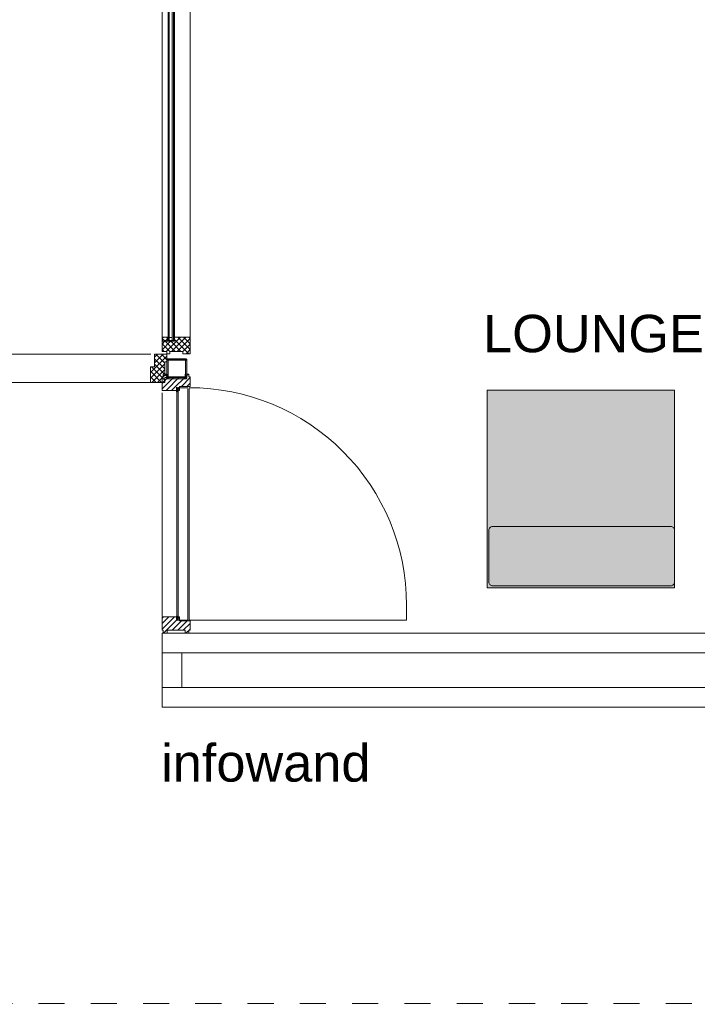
# Model space of a CAD drawing. Header units: millimetres. Extents: x -117530 to 51532, y -61772 to 24900.
# Tile 87 of 175: x -40141 to -37398, y -7663 to -3676. Entities that reach past the tile are written whole.
import ezdxf

# ---------------------------------------------------------------- set-up
doc = ezdxf.new("R2010")
doc.units = ezdxf.units.MM
doc.header["$LTSCALE"] = 254
doc.linetypes.add('Dash Style-6', pattern=[0.833282, 0.416718, -0.416565])
for name, color, linetype, lineweight in [('0.01 None', 7, 'Continuous', 0), ('aanzicht', 7, 'Continuous', 0), ('HATCH_REACTORS', 7, 'Continuous', 0), ('inrichtingen-los', 7, 'Continuous', 0), ('LAYER28', 7, 'Continuous', 0), ('LAYER31', 7, 'Continuous', 0), ('LAYER32', 7, 'Continuous', 0), ('LAYER49', 7, 'Continuous', 0), ('tekst', 7, 'Continuous', 0)]:
    doc.layers.add(name, color=color, linetype=linetype, lineweight=lineweight)
doc.styles.add('Arial', font='Arial')
picture_1 = doc.add_image_def('image7.jpg', size_in_pixel=(298, 450))
picture_2 = doc.add_image_def('image11.jpg', size_in_pixel=(298, 450))
picture_3 = doc.add_image_def('image12.jpg', size_in_pixel=(298, 450))
pattern_1 = [(135, (11.314, 11.314), (11.3137084, 11.3137086), [])]
pattern_2 = [(45.000001, (11.314, -11.314), (11.3137087, -11.3137083), [])]
pattern_3 = [(135.00000034, (0.05657, 0.05657), (0.05656854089, 0.05656854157), [])]
pattern_4 = [(45, (17.678, -17.678), (17.67767, -17.677669), [])]
pattern_5 = [(135, (17.678, 17.678), (17.6776694, 17.6776696), [])]

# ---------------------------------------------------------------- blocks, each defined once
blk = doc.blocks.new('Group-8-1')
at = {"layer": 'HATCH_REACTORS', "linetype": 'Continuous', "lineweight": 0}
h = blk.add_hatch(dxfattribs=at)
h.set_pattern_fill('ARKEY_normaala_26', style=0, pattern_type=2)
h.set_pattern_definition(pattern_2)
h.paths.add_polyline_path([(-91176.8, 3641.1), (-91176.8, 3611.1), (-91185.8, 3611.1), (-91185.8, 3558.1), (-91176.8, 3558.1), (-91176.8, 3547.1), (-91185.8, 3547.1), (-91185.8, 3527.1), (-91243.8, 3527.1), (-91243.8, 3590.1), (-91226.8, 3590.1), (-91226.8, 3641.1)])
at = {"layer": 'LAYER31', "linetype": 'Continuous', "lineweight": 0}
h = blk.add_hatch(dxfattribs=at)
h.set_pattern_fill('ARKEY_normaala_23', style=0, pattern_type=2)
h.set_pattern_definition(pattern_1)
h.paths.add_polyline_path([(-91176.8, 3641.1), (-91176.8, 3611.1), (-91185.8, 3611.1), (-91185.8, 3558.1), (-91176.8, 3558.1), (-91176.8, 3547.1), (-91185.8, 3547.1), (-91185.8, 3527.1), (-91243.8, 3527.1), (-91243.8, 3590.1), (-91226.8, 3590.1), (-91226.8, 3641.1)])
at = {"layer": 'HATCH_REACTORS', "color": 1, "lineweight": 0, "flags": 128}
blk.add_lwpolyline([(-91176.8, 3641.1), (-91176.8, 3611.1), (-91185.8, 3611.1), (-91185.8, 3558.1), (-91176.8, 3558.1), (-91176.8, 3547.1), (-91185.8, 3547.1), (-91185.8, 3527.1), (-91243.8, 3527.1), (-91243.8, 3590.1), (-91226.8, 3590.1), (-91226.8, 3641.1)], close=True, dxfattribs=at)
at = {"layer": 'LAYER31', "color": 7, "linetype": 'Continuous', "lineweight": 0, "flags": 128}
blk.add_lwpolyline([(-91176.8, 3641.1), (-91176.8, 3611.1), (-91185.8, 3611.1), (-91185.8, 3558.1), (-91176.8, 3558.1), (-91176.8, 3547.1), (-91185.8, 3547.1), (-91185.8, 3527.1), (-91243.8, 3527.1), (-91243.8, 3590.1), (-91226.8, 3590.1), (-91226.8, 3641.1)], close=True, dxfattribs=at)
blk = doc.blocks.new('Group-9-1')
at = {"layer": 'HATCH_REACTORS', "linetype": 'Continuous', "lineweight": 0}
h = blk.add_hatch(dxfattribs=at)
h.set_pattern_fill('ARKEY_normaala_26', style=0, pattern_type=2)
h.set_pattern_definition(pattern_2)
h.paths.add_polyline_path([(-92073.8, 3641.1), (-92073.8, 3578.1), (-92056.8, 3578.1), (-92056.8, 3527.1), (-92006.8, 3527.1), (-92006.8, 3590.1), (-92023.8, 3590.1), (-92023.8, 3641.1)])
at = {"layer": 'LAYER31', "linetype": 'Continuous', "lineweight": 0}
h = blk.add_hatch(dxfattribs=at)
h.set_pattern_fill('ARKEY_normaala_23', style=0, pattern_type=2)
h.set_pattern_definition(pattern_1)
h.paths.add_polyline_path([(-92073.8, 3641.1), (-92073.8, 3578.1), (-92056.8, 3578.1), (-92056.8, 3527.1), (-92006.8, 3527.1), (-92006.8, 3590.1), (-92023.8, 3590.1), (-92023.8, 3641.1)])
at = {"layer": 'HATCH_REACTORS', "color": 1, "lineweight": 0, "flags": 128}
blk.add_lwpolyline([(-92073.8, 3641.1), (-92073.8, 3578.1), (-92056.8, 3578.1), (-92056.8, 3527.1), (-92006.8, 3527.1), (-92006.8, 3590.1), (-92023.8, 3590.1), (-92023.8, 3641.1)], close=True, dxfattribs=at)
at = {"layer": 'LAYER31', "color": 7, "linetype": 'Continuous', "lineweight": 0, "flags": 128}
blk.add_lwpolyline([(-92073.8, 3641.1), (-92073.8, 3578.1), (-92056.8, 3578.1), (-92056.8, 3527.1), (-92006.8, 3527.1), (-92006.8, 3590.1), (-92023.8, 3590.1), (-92023.8, 3641.1)], close=True, dxfattribs=at)
blk = doc.blocks.new('Group-10-1')
at = {"layer": 'HATCH_REACTORS', "linetype": 'Continuous', "lineweight": 0}
h = blk.add_hatch(dxfattribs=at)
h.set_pattern_fill('ARKEY_normaala_26', style=0, pattern_type=2)
h.set_pattern_definition(pattern_2)
h.paths.add_polyline_path([(-93549.8, 3641.1), (-93549.8, 3578.1), (-93566.8, 3578.1), (-93566.8, 3527.1), (-93616.8, 3527.1), (-93616.8, 3590.1), (-93599.8, 3590.1), (-93599.8, 3641.1)])
at = {"layer": 'LAYER31', "linetype": 'Continuous', "lineweight": 0}
h = blk.add_hatch(dxfattribs=at)
h.set_pattern_fill('ARKEY_normaala_23', style=0, pattern_type=2)
h.set_pattern_definition(pattern_1)
h.paths.add_polyline_path([(-93549.8, 3641.1), (-93549.8, 3578.1), (-93566.8, 3578.1), (-93566.8, 3527.1), (-93616.8, 3527.1), (-93616.8, 3590.1), (-93599.8, 3590.1), (-93599.8, 3641.1)])
at = {"layer": 'HATCH_REACTORS', "color": 1, "lineweight": 0, "flags": 128}
blk.add_lwpolyline([(-93549.8, 3641.1), (-93549.8, 3578.1), (-93566.8, 3578.1), (-93566.8, 3527.1), (-93616.8, 3527.1), (-93616.8, 3590.1), (-93599.8, 3590.1), (-93599.8, 3641.1)], close=True, dxfattribs=at)
at = {"layer": 'LAYER31', "color": 7, "linetype": 'Continuous', "lineweight": 0, "flags": 128}
blk.add_lwpolyline([(-93549.8, 3641.1), (-93549.8, 3578.1), (-93566.8, 3578.1), (-93566.8, 3527.1), (-93616.8, 3527.1), (-93616.8, 3590.1), (-93599.8, 3590.1), (-93599.8, 3641.1)], close=True, dxfattribs=at)
blk = doc.blocks.new('Group-11-1')
at = {"layer": 'LAYER49', "color": 4, "linetype": 'Continuous', "lineweight": 0}
for p, q in [((-91241.8, 3642.1, -28800), (-92723.8, 3642.1, -28800)), ((-91241.8, 3527.1, -28800), (-92723.8, 3527.1, -28800))]:
    blk.add_line(p, q, dxfattribs=at)
blk = doc.blocks.new('Group-12-1')
at = {"layer": 'LAYER31', "color": 4, "linetype": 'Continuous', "lineweight": 0}
for p, q in [((-92073.8, 3641.1, -28800), (-93549.8, 3641.1, -28800)), ((-92056.8, 3578.1, -28800), (-93566.6, 3578.1, -28800)), ((-93566.6, 3572.1, -28800), (-93566.6, 3578.1, -28800)), ((-93564.7, 3532.1, -28800), (-93564.7, 3572.1, -28800)), ((-92817.1, 3532.1, -28800), (-92817.1, 3572.1, -28800)), ((-92806.3, 3532.1, -28800), (-92806.3, 3572.1, -28800)), ((-92058.8, 3532.1, -28800), (-92058.8, 3572.1, -28800)), ((-92056.8, 3572.1, -28800), (-92056.8, 3578.1, -28800)), ((-92056.8, 3527.1, -28800), (-93566.6, 3527.1, -28800))]:
    blk.add_line(p, q, dxfattribs=at)
at = {"layer": 'LAYER31', "color": 4, "linetype": 'Continuous', "lineweight": 0, "flags": 128}
for points in [[(-93549.9, 3572.1), (-93566.6, 3572.1), (-93549.9, 3578.1), (-93566.6, 3578.1), (-93549.9, 3572.1), (-93549.9, 3578.1)], [(-92073.6, 3572.1), (-92056.8, 3572.1), (-92073.6, 3578.1), (-92056.8, 3578.1), (-92073.6, 3572.1), (-92073.6, 3578.1)]]:
    blk.add_lwpolyline(points, dxfattribs=at)
at = {"layer": 'LAYER31', "color": 4, "linetype": 'Continuous', "lineweight": 0, "elevation": -28800}
for points in [[(-92811.7, 3527.1, -0.414214), (-93566.6, 2772.1), (-93566.6, 3527.1)], [(-92811.7, 3527.1, 0.414214), (-92056.8, 2772.1), (-92056.8, 3527.1)]]:
    blk.add_lwpolyline(points, format="xyb", dxfattribs=at)
at = {"layer": 'LAYER49', "color": 4, "linetype": 'Continuous', "lineweight": 0}
for p, q in [((-92817.1, 3572.1, -28800), (-93564.7, 3572.1, -28800)), ((-92058.8, 3572.1, -28800), (-92806.3, 3572.1, -28800)), ((-93616.8, 3538.1, -28800), (-93616.8, 3527.6, -28800)), ((-92817.1, 3532.1, -28800), (-93564.7, 3532.1, -28800)), ((-92058.8, 3532.1, -28800), (-92806.3, 3532.1, -28800))]:
    blk.add_line(p, q, dxfattribs=at)
at = {"layer": '0.01 None', "color": 1}
blk.add_blockref('Group-11-1', (0, 0), dxfattribs=at)
at = {"layer": 'LAYER31', "color": 17}
for name in ['Group-10-1', 'Group-9-1']:
    blk.add_blockref(name, (0, 0), dxfattribs=at)
at = {"layer": 'LAYER31', "color": 1}
blk.add_blockref('Group-8-1', (0, 0), dxfattribs=at)
blk = doc.blocks.new('Group-48-1')
at = {"layer": 'HATCH_REACTORS', "linetype": 'Continuous', "lineweight": 0}
h = blk.add_hatch(dxfattribs=at)
h.set_pattern_fill('ARKEY_normaala_30', style=0, pattern_type=2)
h.set_pattern_definition(pattern_3)
edge = h.paths.add_edge_path()
edge.add_arc((-91172.7, 3618), 4.05, 89.9983, 179.9983, ccw=False)
edge.add_line((-91172.7, 3622.1), (-91172.7, 3617.1))
edge.add_arc((-91172.7, 3618), 0.95, 270.0074, 360.0074)
edge.add_line((-91171.8, 3618), (-91176.8, 3618))
for points in [[(-91176.8, 3546.1), (-91176.8, 3618), (-91171.8, 3618), (-91171.8, 3546.1)], [(-91172.7, 3622.1), (-91136.8, 3622.1), (-91136.8, 3617.1), (-91172.7, 3617.1)], [(-91136.8, 3622.1), (-91100.8, 3622.1), (-91100.8, 3617.1), (-91136.8, 3617.1)], [(-91096.8, 3618), (-91096.8, 3546.1), (-91101.8, 3546.1), (-91101.8, 3618)], [(-91100.8, 3542.1), (-91172.7, 3542.1), (-91172.7, 3547.1), (-91100.8, 3547.1)]]:
    blk.add_hatch(color=7, dxfattribs=at).paths.add_polyline_path(points)
h = blk.add_hatch(dxfattribs=at)
h.set_pattern_fill('ARKEY_normaala_30', style=0, pattern_type=2)
h.set_pattern_definition(pattern_3)
edge = h.paths.add_edge_path()
edge.add_arc((-91100.8, 3618), 4.05, 0.0017, 90.0017, ccw=False)
edge.add_line((-91096.8, 3618), (-91101.8, 3618))
edge.add_arc((-91101.7, 3617.1), 0.929, 91.2988, 225.6494)
edge.add_arc((-91101.7, 3617.1), 0.929, 225.6494, 360)
edge.add_line((-91100.8, 3617.1), (-91100.8, 3622.1))
h = blk.add_hatch(dxfattribs=at)
h.set_pattern_fill('ARKEY_normaala_30', style=0, pattern_type=2)
h.set_pattern_definition(pattern_3)
edge = h.paths.add_edge_path()
edge.add_arc((-91172.7, 3546.1), 4.05, 180.0017, 270.0017, ccw=False)
edge.add_line((-91176.8, 3546.1), (-91171.8, 3546.1))
edge.add_arc((-91171.7, 3547.1), 0.972, 268.7012, 404.3506)
edge.add_arc((-91171.7, 3547.1), 0.972, 44.3506, 180)
edge.add_line((-91172.7, 3547.1), (-91172.7, 3542.1))
h = blk.add_hatch(dxfattribs=at)
h.set_pattern_fill('ARKEY_normaala_30', style=0, pattern_type=2)
h.set_pattern_definition(pattern_3)
edge = h.paths.add_edge_path()
edge.add_arc((-91100.8, 3546.1), 4.05, 269.9983, 359.9983, ccw=False)
edge.add_line((-91100.8, 3542.1), (-91100.8, 3547.1))
edge.add_arc((-91100.8, 3546.1), 0.95, 90.0074, 180.0074)
edge.add_line((-91101.8, 3546.1), (-91096.8, 3546.1))
at = {"layer": 'HATCH_REACTORS', "color": 1, "lineweight": 0, "elevation": -28800}
for points in [[(-91176.8, 3618, -0.414214), (-91172.7, 3622.1), (-91172.7, 3617.1, 0.414214), (-91171.8, 3618)], [(-91100.8, 3622.1, -0.414214), (-91096.8, 3618), (-91101.8, 3618, 0.664088), (-91102.4, 3616.4, 0.664088), (-91100.8, 3617.1)], [(-91172.7, 3542.1, -0.414214), (-91176.8, 3546.1), (-91171.8, 3546.1, 0.672285), (-91171, 3547.7, 0.672285), (-91172.7, 3547.1)], [(-91096.8, 3546.1, -0.414214), (-91100.8, 3542.1), (-91100.8, 3547.1, 0.414214), (-91101.8, 3546.1)]]:
    blk.add_lwpolyline(points, format="xyb", close=True, dxfattribs=at)
at = {"layer": 'HATCH_REACTORS', "color": 1, "lineweight": 0, "flags": 128}
for points in [[(-91176.8, 3546.1), (-91176.8, 3618), (-91171.8, 3618), (-91171.8, 3546.1)], [(-91172.7, 3622.1), (-91136.8, 3622.1), (-91136.8, 3617.1), (-91172.7, 3617.1)], [(-91136.8, 3622.1), (-91100.8, 3622.1), (-91100.8, 3617.1), (-91136.8, 3617.1)], [(-91096.8, 3618), (-91096.8, 3546.1), (-91101.8, 3546.1), (-91101.8, 3618)], [(-91100.8, 3542.1), (-91172.7, 3542.1), (-91172.7, 3547.1), (-91100.8, 3547.1)]]:
    blk.add_lwpolyline(points, close=True, dxfattribs=at)
at = {"layer": 'LAYER28', "color": 4, "linetype": 'Continuous', "lineweight": 0, "elevation": -28800}
for points in [[(-91136.8, 3622.1), (-91100.8, 3622.1, -0.414214), (-91096.8, 3618), (-91096.8, 3546.1, -0.414214), (-91100.8, 3542.1), (-91172.7, 3542.1, -0.414214), (-91176.8, 3546.1), (-91176.8, 3618, -0.414214), (-91172.7, 3622.1), (-91136.8, 3622.1)], [(-91136.8, 3617.1), (-91100.8, 3617.1, -0.664088), (-91102.4, 3616.4, -0.664088), (-91101.8, 3618), (-91101.8, 3546.1, -0.414214), (-91100.8, 3547.1), (-91172.7, 3547.1, -0.672285), (-91171, 3547.7, -0.672285), (-91171.8, 3546.1), (-91171.8, 3618, -0.414214), (-91172.7, 3617.1), (-91136.8, 3617.1)]]:
    blk.add_lwpolyline(points, format="xyb", dxfattribs=at)
blk = doc.blocks.new('Group-129-1')
at = {"layer": 'HATCH_REACTORS', "linetype": 'Continuous', "lineweight": 0}
h = blk.add_hatch(dxfattribs=at)
h.set_pattern_fill('ARKEY_normaala_26', style=0, pattern_type=2)
h.set_pattern_definition(pattern_2)
h.paths.add_polyline_path([(-91082.8, 3643.6), (-91112.8, 3643.6), (-91112.8, 3652.6), (-91165.8, 3652.6), (-91165.8, 3643.6), (-91176.8, 3643.6), (-91176.8, 3652.6), (-91196.8, 3652.6), (-91196.8, 3693.6), (-91145.8, 3693.6), (-91145.8, 3710.6), (-91082.8, 3710.6)])
at = {"layer": 'LAYER31', "linetype": 'Continuous', "lineweight": 0}
h = blk.add_hatch(dxfattribs=at)
h.set_pattern_fill('ARKEY_normaala_23', style=0, pattern_type=2)
h.set_pattern_definition(pattern_1)
h.paths.add_polyline_path([(-91082.8, 3643.6), (-91112.8, 3643.6), (-91112.8, 3652.6), (-91165.8, 3652.6), (-91165.8, 3643.6), (-91176.8, 3643.6), (-91176.8, 3652.6), (-91196.8, 3652.6), (-91196.8, 3693.6), (-91145.8, 3693.6), (-91145.8, 3710.6), (-91082.8, 3710.6)])
at = {"layer": 'HATCH_REACTORS', "color": 1, "lineweight": 0, "flags": 128}
blk.add_lwpolyline([(-91082.8, 3643.6), (-91112.8, 3643.6), (-91112.8, 3652.6), (-91165.8, 3652.6), (-91165.8, 3643.6), (-91176.8, 3643.6), (-91176.8, 3652.6), (-91196.8, 3652.6), (-91196.8, 3693.6), (-91145.8, 3693.6), (-91145.8, 3710.6), (-91082.8, 3710.6)], close=True, dxfattribs=at)
at = {"layer": 'LAYER31', "color": 7, "linetype": 'Continuous', "lineweight": 0, "flags": 128}
blk.add_lwpolyline([(-91082.8, 3643.6), (-91112.8, 3643.6), (-91112.8, 3652.6), (-91165.8, 3652.6), (-91165.8, 3643.6), (-91176.8, 3643.6), (-91176.8, 3652.6), (-91196.8, 3652.6), (-91196.8, 3693.6), (-91145.8, 3693.6), (-91145.8, 3710.6), (-91082.8, 3710.6)], close=True, dxfattribs=at)
blk = doc.blocks.new('Group-130-1')
at = {"layer": 'HATCH_REACTORS', "linetype": 'Continuous', "lineweight": 0}
h = blk.add_hatch(dxfattribs=at)
h.set_pattern_fill('ARKEY_normaala_26', style=0, pattern_type=2)
h.set_pattern_definition(pattern_2)
h.paths.add_polyline_path([(-91194.8, 3693.6), (-91175.8, 3693.6), (-91175.8, 3710.4), (-91194.8, 3710.6)])
h = blk.add_hatch(dxfattribs=at)
h.set_pattern_fill('ARKEY_normaala_7', style=0, pattern_type=2)
h.set_pattern_definition(pattern_4)
h.paths.add_polyline_path([(-91175.8, 3710.4), (-91171.8, 3711.4), (-91171.8, 3697.5), (-91175.8, 3697.5), (-91175.8, 3710.4)])
h = blk.add_hatch(dxfattribs=at)
h.set_pattern_fill('ARKEY_normaala_8', style=0, pattern_type=2)
h.set_pattern_definition(pattern_5)
h.paths.add_polyline_path([(-91175.8, 3710.4), (-91171.8, 3711.4), (-91171.8, 3697.5), (-91175.8, 3697.5), (-91175.8, 3710.4)])
h = blk.add_hatch(dxfattribs=at)
h.set_pattern_fill('ARKEY_normaala_7', style=0, pattern_type=2)
h.set_pattern_definition(pattern_4)
h.paths.add_polyline_path([(-91149.8, 3697.5), (-91149.8, 3711.4), (-91145.8, 3710.4), (-91145.8, 3697.5), (-91149.8, 3697.5)])
h = blk.add_hatch(dxfattribs=at)
h.set_pattern_fill('ARKEY_normaala_8', style=0, pattern_type=2)
h.set_pattern_definition(pattern_5)
h.paths.add_polyline_path([(-91149.8, 3697.5), (-91149.8, 3711.4), (-91145.8, 3710.4), (-91145.8, 3697.5), (-91149.8, 3697.5)])
at = {"layer": 'LAYER31', "linetype": 'Continuous', "lineweight": 0}
h = blk.add_hatch(dxfattribs=at)
h.set_pattern_fill('ARKEY_normaala_23', style=0, pattern_type=2)
h.set_pattern_definition(pattern_1)
h.paths.add_polyline_path([(-91194.8, 3693.6), (-91175.8, 3693.6), (-91175.8, 3710.4), (-91194.8, 3710.6)])
at = {"layer": 'HATCH_REACTORS', "color": 1, "lineweight": 0, "flags": 128}
for points in [[(-91171.8, 5429.8), (-91171.8, 3697.5), (-91167.8, 3697.5), (-91167.8, 5429.8)], [(-91149.8, 5429.8), (-91149.8, 3697.5), (-91155.8, 3697.5), (-91155.8, 5429.8)], [(-91194.8, 3693.6), (-91175.8, 3693.6), (-91175.8, 3710.4), (-91194.8, 3710.6)], [(-91175.8, 3710.4), (-91171.8, 3711.4), (-91171.8, 3697.5), (-91175.8, 3697.5), (-91175.8, 3710.4)], [(-91175.8, 3710.4), (-91171.8, 3711.4), (-91171.8, 3697.5), (-91175.8, 3697.5), (-91175.8, 3710.4)], [(-91149.8, 3697.5), (-91149.8, 3711.4), (-91145.8, 3710.4), (-91145.8, 3697.5), (-91149.8, 3697.5)], [(-91149.8, 3697.5), (-91149.8, 3711.4), (-91145.8, 3710.4), (-91145.8, 3697.5), (-91149.8, 3697.5)]]:
    blk.add_lwpolyline(points, close=True, dxfattribs=at)
at = {"layer": 'LAYER31', "color": 4, "linetype": 'Continuous', "lineweight": 0}
for p, q in [((-91196.8, 5433.8, -28800), (-91196.8, 3693.6, -28800)), ((-91171.8, 5429.8, -28800), (-91171.8, 3697.5, -28800)), ((-91167.8, 5429.8, -28800), (-91167.8, 3697.5, -28800)), ((-91155.8, 5429.8, -28800), (-91155.8, 3697.5, -28800)), ((-91149.8, 5429.8, -28800), (-91149.8, 3697.5, -28800)), ((-91145.8, 5416.8, -28800), (-91145.8, 3697.5, -28800)), ((-91082.8, 5416.8, -28800), (-91082.8, 3710.6, -28800)), ((-91167.8, 3697.5, -28800), (-91171.8, 3697.5, -28800)), ((-91149.8, 3697.5, -28800), (-91155.8, 3697.5, -28800))]:
    blk.add_line(p, q, dxfattribs=at)
at = {"layer": 'LAYER31', "color": 7, "linetype": 'Continuous', "lineweight": 0, "flags": 128}
blk.add_lwpolyline([(-91194.8, 3693.6), (-91175.8, 3693.6), (-91175.8, 3710.4), (-91194.8, 3710.6)], close=True, dxfattribs=at)
at = {"layer": 'LAYER31', "color": 4, "linetype": 'Continuous', "lineweight": 0, "flags": 128}
for points in [[(-91175.8, 3710.4), (-91171.8, 3711.4), (-91171.8, 3697.5), (-91175.8, 3697.5), (-91175.8, 3710.4)], [(-91155.8, 3697.5), (-91167.8, 3697.5), (-91167.8, 3709.5), (-91155.8, 3709.5), (-91155.8, 3697.5)], [(-91149.8, 3697.5), (-91149.8, 3711.4), (-91145.8, 3710.4), (-91145.8, 3697.5), (-91149.8, 3697.5)]]:
    blk.add_lwpolyline(points, dxfattribs=at)
at = {"layer": 'LAYER31', "color": 17}
blk.add_blockref('Group-129-1', (0, 0), dxfattribs=at)
blk = doc.blocks.new('LXF---BH')
at = {"layer": 'LAYER32', "linetype": 'Continuous', "lineweight": 0}
h = blk.add_hatch(dxfattribs=at)
h.set_pattern_fill('ARKEY_normaala_23', style=0, pattern_type=2)
h.set_pattern_definition(pattern_1)
h.paths.add_polyline_path([(12, 114), (67, 114), (67, 43), (50, 43), (50, 0), (12, 0), (12, 5), (0, 5), (0, 21), (12, 21), (12, 93), (0, 93), (0, 109), (12, 109)])
at = {"layer": 'LAYER32', "color": 17, "linetype": 'Continuous', "lineweight": 0, "flags": 128}
blk.add_lwpolyline([(12, 114), (67, 114), (67, 43), (50, 43), (50, 0), (12, 0), (12, 5), (0, 5), (0, 21), (12, 21), (12, 93), (0, 93), (0, 109), (12, 109), (12, 114)], close=True, dxfattribs=at)
blk = doc.blocks.new('RXF---BH')
at = {"layer": 'LAYER32', "linetype": 'Continuous', "lineweight": 0}
h = blk.add_hatch(dxfattribs=at)
h.set_pattern_fill('ARKEY_normaala_23', style=0, pattern_type=2)
h.set_pattern_definition(pattern_1)
h.paths.add_polyline_path([(-12, 114), (-67, 114), (-67, 43), (-50, 43), (-50, 0), (-12, 0), (-12, 5), (0, 5), (0, 21), (-12, 21), (-12, 93), (0, 93), (0, 109), (-12, 109)])
at = {"layer": 'LAYER32', "color": 17, "linetype": 'Continuous', "lineweight": 0, "flags": 128}
blk.add_lwpolyline([(-12, 114), (-67, 114), (-67, 43), (-50, 43), (-50, 0), (-12, 0), (-12, 5), (0, 5), (0, 21), (-12, 21), (-12, 93), (0, 93), (0, 109), (-12, 109), (-12, 114)], close=True, dxfattribs=at)
blk = doc.blocks.new('Group-131-1')
at = {"layer": 'LAYER31', "color": 2, "linetype": 'Continuous', "lineweight": 0}
for p, q in [((-91196.8, 2580.8, -28800), (-91196.8, 3485.4, -28800)), ((-91131.8, 3505.7, -28800), (-91137.8, 3505.7, -28800)), ((-91136.8, 2564.8, -28800), (-91136.8, 3505.7, -28800)), ((-91091.8, 3505.7, -28800), (-91131.8, 3505.7, -28800)), ((-91086.8, 2564.8, -28800), (-91086.8, 3505.7, -28800)), ((-91131.8, 2564.8, -28800), (-91137.8, 2564.8, -28800)), ((-91091.8, 2564.8, -28800), (-91131.8, 2564.8, -28800))]:
    blk.add_line(p, q, dxfattribs=at)
at = {"layer": 'LAYER31', "color": 2, "linetype": 'Continuous', "lineweight": 0, "flags": 128}
for points in [[(-91131.8, 3489.7), (-91131.8, 3507.8), (-91137.8, 3489.7), (-91137.8, 3507.8), (-91131.8, 3489.7), (-91137.8, 3489.7)], [(-91131.8, 2580.8), (-91131.8, 2563.2), (-91137.8, 2580.8), (-91137.8, 2563.2), (-91131.8, 2580.8), (-91137.8, 2580.8)]]:
    blk.add_lwpolyline(points, dxfattribs=at)
at = {"layer": 'LAYER31', "color": 2, "linetype": 'Continuous', "lineweight": 0, "elevation": -28800}
blk.add_lwpolyline([(-91086.8, 3505.7, -0.414214), (-90206.8, 2625.7), (-90206.8, 2564.8), (-91086.8, 2564.8)], format="xyb", dxfattribs=at)
at = {"layer": 'LAYER49', "color": 2, "linetype": 'Continuous', "lineweight": 0}
for p, q in [((-91131.8, 2564.8, -28800), (-91131.8, 3501.4, -28800)), ((-91091.8, 2564.8, -28800), (-91091.8, 3501.4, -28800))]:
    blk.add_line(p, q, dxfattribs=at)
at = {"layer": 'LAYER32', "color": 2, "rotation": 90}
for name, p in [('RXF---BH', (-91082.8, 3561.3, -28800)), ('LXF---BH', (-91082.8, 2511.3, -28800))]:
    blk.add_blockref(name, p, dxfattribs=at)
blk = doc.blocks.new('Group-145-1')
at = {"layer": 'inrichtingen-los', "linetype": 'Continuous', "lineweight": 0, "true_color": 0xafcf30}
for points in [[(-89122, 2695.8), (-89122, 3495.8), (-89881, 3495.8), (-89881, 2695.8)], [(-89873.3, 2928.5), (-89873.3, 2928.8), (-89873.3, 2929.2), (-89873.3, 2929.6), (-89873.2, 2930), (-89873.2, 2930.3), (-89873.1, 2930.7), (-89873.1, 2931.1), (-89873, 2931.5), (-89872.9, 2931.8), (-89872.9, 2932.2), (-89872.8, 2932.6), (-89872.7, 2932.9), (-89872.5, 2933.3), (-89872.4, 2933.6), (-89872.3, 2934), (-89872.1, 2934.3), (-89872, 2934.7), (-89871.8, 2935), (-89871.7, 2935.4), (-89871.5, 2935.7), (-89871.3, 2936), (-89871.1, 2936.4), (-89870.9, 2936.7), (-89870.7, 2937), (-89870.5, 2937.3), (-89870.3, 2937.6), (-89870.1, 2937.9), (-89869.8, 2938.2), (-89869.6, 2938.5), (-89869.3, 2938.8), (-89869.1, 2939), (-89868.8, 2939.3), (-89868.6, 2939.6), (-89868.3, 2939.8), (-89868, 2940.1), (-89867.7, 2940.3), (-89867.4, 2940.6), (-89867.1, 2940.8), (-89866.8, 2941), (-89866.5, 2941.2), (-89866.2, 2941.4), (-89865.9, 2941.6), (-89865.5, 2941.8), (-89865.2, 2942), (-89864.9, 2942.2), (-89864.5, 2942.3), (-89864.2, 2942.5), (-89863.8, 2942.6), (-89863.5, 2942.8), (-89863.1, 2942.9), (-89862.8, 2943), (-89862.4, 2943.1), (-89862.1, 2943.2), (-89861.7, 2943.3), (-89861.3, 2943.4), (-89861, 2943.5), (-89860.6, 2943.6), (-89860.2, 2943.6), (-89859.9, 2943.7), (-89859.5, 2943.7), (-89859.1, 2943.8), (-89858.7, 2943.8), (-89858.4, 2943.8), (-89858, 2943.8), (-89137.3, 2943.8), (-89136.9, 2943.8), (-89136.6, 2943.8), (-89136.2, 2943.8), (-89135.8, 2943.7), (-89135.4, 2943.7), (-89135.1, 2943.6), (-89134.7, 2943.6), (-89134.3, 2943.5), (-89134, 2943.4), (-89133.6, 2943.3), (-89133.2, 2943.2), (-89132.9, 2943.1), (-89132.5, 2943), (-89132.1, 2942.9), (-89131.8, 2942.8), (-89131.4, 2942.6), (-89131.1, 2942.5), (-89130.8, 2942.3), (-89130.4, 2942.2), (-89130.1, 2942), (-89129.8, 2941.8), (-89129.4, 2941.6), (-89129.1, 2941.4), (-89128.8, 2941.2), (-89128.5, 2941), (-89128.2, 2940.8), (-89127.9, 2940.6), (-89127.6, 2940.3), (-89127.3, 2940.1), (-89127, 2939.8), (-89126.7, 2939.6), (-89126.5, 2939.3), (-89126.2, 2939), (-89126, 2938.8), (-89125.7, 2938.5), (-89125.5, 2938.2), (-89125.2, 2937.9), (-89125, 2937.6), (-89124.8, 2937.3), (-89124.6, 2937), (-89124.4, 2936.7), (-89124.2, 2936.4), (-89124, 2936), (-89123.8, 2935.7), (-89123.6, 2935.4), (-89123.5, 2935), (-89123.3, 2934.7), (-89123.1, 2934.3), (-89123, 2934), (-89122.9, 2933.6), (-89122.8, 2933.3), (-89122.6, 2932.9), (-89122.5, 2932.6), (-89122.4, 2932.2), (-89122.4, 2931.8), (-89122.3, 2931.5), (-89122.2, 2931.1), (-89122.1, 2930.7), (-89122.1, 2930.3), (-89122.1, 2930), (-89122, 2929.6), (-89122, 2929.2), (-89122, 2928.8), (-89122, 2928.5), (-89122, 2719.1), (-89122, 2719.1), (-89122, 2718.8), (-89122, 2718.4), (-89122, 2718), (-89122.1, 2717.6), (-89122.1, 2717.3), (-89122.1, 2716.9), (-89122.2, 2716.5), (-89122.3, 2716.1), (-89122.4, 2715.8), (-89122.4, 2715.4), (-89122.5, 2715), (-89122.6, 2714.7), (-89122.8, 2714.3), (-89122.9, 2714), (-89123, 2713.6), (-89123.1, 2713.3), (-89123.3, 2712.9), (-89123.5, 2712.6), (-89123.6, 2712.2), (-89123.8, 2711.9), (-89124, 2711.6), (-89124.2, 2711.3), (-89124.4, 2710.9), (-89124.6, 2710.6), (-89124.8, 2710.3), (-89125, 2710), (-89125.2, 2709.7), (-89125.5, 2709.4), (-89125.7, 2709.1), (-89126, 2708.8), (-89126.2, 2708.6), (-89126.5, 2708.3), (-89126.7, 2708), (-89127, 2707.8), (-89127.3, 2707.5), (-89127.6, 2707.3), (-89127.9, 2707.1), (-89128.2, 2706.8), (-89128.5, 2706.6), (-89128.8, 2706.4), (-89129.1, 2706.2), (-89129.4, 2706), (-89129.8, 2705.8), (-89130.1, 2705.6), (-89130.4, 2705.4), (-89130.8, 2705.3), (-89131.1, 2705.1), (-89131.4, 2705), (-89131.8, 2704.8), (-89132.1, 2704.7), (-89132.5, 2704.6), (-89132.9, 2704.5), (-89133.2, 2704.4), (-89133.6, 2704.3), (-89134, 2704.2), (-89134.3, 2704.1), (-89134.7, 2704), (-89135.1, 2704), (-89135.4, 2703.9), (-89135.8, 2703.9), (-89136.2, 2703.8), (-89136.6, 2703.8), (-89136.9, 2703.8), (-89137.3, 2703.8), (-89858, 2703.8), (-89858.4, 2703.8), (-89858.7, 2703.8), (-89859.1, 2703.8), (-89859.5, 2703.9), (-89859.9, 2703.9), (-89860.2, 2704), (-89860.6, 2704), (-89861, 2704.1), (-89861.3, 2704.2), (-89861.7, 2704.3), (-89862.1, 2704.4), (-89862.4, 2704.5), (-89862.8, 2704.6), (-89863.1, 2704.7), (-89863.5, 2704.8), (-89863.8, 2705), (-89864.2, 2705.1), (-89864.5, 2705.3), (-89864.9, 2705.4), (-89865.2, 2705.6), (-89865.5, 2705.8), (-89865.9, 2706), (-89866.2, 2706.2), (-89866.5, 2706.4), (-89866.8, 2706.6), (-89867.1, 2706.8), (-89867.4, 2707.1), (-89867.7, 2707.3), (-89868, 2707.5), (-89868.3, 2707.8), (-89868.6, 2708), (-89868.8, 2708.3), (-89869.1, 2708.6), (-89869.3, 2708.8), (-89869.6, 2709.1), (-89869.8, 2709.4), (-89870.1, 2709.7), (-89870.3, 2710), (-89870.5, 2710.3), (-89870.7, 2710.6), (-89870.9, 2710.9), (-89871.1, 2711.3), (-89871.3, 2711.6), (-89871.5, 2711.9), (-89871.7, 2712.2), (-89871.8, 2712.6), (-89872, 2712.9), (-89872.1, 2713.3), (-89872.3, 2713.6), (-89872.4, 2714), (-89872.5, 2714.3), (-89872.7, 2714.7), (-89872.8, 2715), (-89872.9, 2715.4), (-89872.9, 2715.8), (-89873, 2716.1), (-89873.1, 2716.5), (-89873.1, 2716.9), (-89873.2, 2717.3), (-89873.2, 2717.6), (-89873.3, 2718), (-89873.3, 2718.4), (-89873.3, 2718.8), (-89873.3, 2719.1)]]:
    blk.add_hatch(color=63, dxfattribs=at).paths.add_polyline_path(points)
at = {"layer": 'inrichtingen-los', "color": 17, "lineweight": 0, "flags": 128}
blk.add_lwpolyline([(-89122, 2695.8), (-89122, 3495.8), (-89881, 3495.8), (-89881, 2695.8)], close=True, dxfattribs=at)
at = {"layer": 'inrichtingen-los', "color": 17, "lineweight": 0, "elevation": -28800}
blk.add_lwpolyline([(-89858, 2703.8, -0.414214), (-89873.3, 2719.1), (-89873.3, 2928.5, -0.414214), (-89858, 2943.8), (-89137.3, 2943.8, -0.414214), (-89122, 2928.5), (-89122, 2719.1, -0.414214), (-89137.3, 2703.8)], format="xyb", close=True, dxfattribs=at)
blk = doc.blocks.new('Group-152-1')
at = {"layer": 'HATCH_REACTORS', "color": 2, "lineweight": 0, "flags": 128}
blk.add_lwpolyline([(-91196.8, 2292.1), (-91196.8, 2212.1), (-87966.8, 2212.1), (-87966.8, 2292.1)], close=True, dxfattribs=at)
at = {"layer": 'aanzicht'}
image = blk.add_image(picture_1, insert=(-91196.8, 2212.1, -28800), size_in_units=(80, 3230), rotation=90, dxfattribs=at)
image.dxf.v_pixel = (7.17778, 0)
image.dxf.flags = 7
blk = doc.blocks.new('Group-163-1')
at = {"layer": 'HATCH_REACTORS', "color": 2, "lineweight": 0, "flags": 128}
blk.add_lwpolyline([(-91196.8, 2512.1), (-91196.8, 2432.1), (-87966.8, 2432.1), (-87966.8, 2512.1)], close=True, dxfattribs=at)
at = {"layer": 'aanzicht'}
image = blk.add_image(picture_2, insert=(-91196.8, 2432.1, -28800), size_in_units=(80, 3230), rotation=90, dxfattribs=at)
image.dxf.v_pixel = (7.17778, 0)
image.dxf.flags = 7
blk = doc.blocks.new('Group-164-1')
at = {"layer": 'HATCH_REACTORS', "color": 2, "lineweight": 0, "flags": 128}
blk.add_lwpolyline([(-91196.8, 2292.1), (-91116.8, 2292.1), (-91116.8, 2432.1), (-91196.8, 2432.1)], close=True, dxfattribs=at)
at = {"layer": 'aanzicht'}
image = blk.add_image(picture_3, insert=(-91116.8, 2292.1, -28800), size_in_units=(80, 140), rotation=180, dxfattribs=at)
image.dxf.v_pixel = (0, 0.3111)
image.dxf.flags = 7

msp = doc.modelspace()

# ---------------------------------------------------------------- linework, layer by layer
at = {"layer": '0.01 None', "color": 3, "linetype": 'Dash Style-6', "lineweight": 0}
msp.add_open_spline([(-34028.7, 2943.6, -28800), (-33555.2, 2943.6, -28800), (-32735, 2470, -28800), (-32261.4, 1649.8, -28800), (-32261.4, 1176.3, -28800), (-32261.4, -5892.8, -28800), (-32261.4, -6366.4, -28800), (-32735, -7186.6, -28800), (-33555.2, -7660.1, -28800), (-34028.7, -7660.1, -28800), (-41097.8, -7660.1, -28800), (-41571.4, -7660.1, -28800), (-42391.6, -7186.6, -28800), (-42865.1, -6366.4, -28800), (-42865.1, -5892.8, -28800), (-42865.1, 1176.3, -28800), (-42865.1, 1649.8, -28800), (-42391.6, 2470, -28800), (-41571.4, 2943.6, -28800), (-41097.8, 2943.6, -28800), (-34028.7, 2943.6, -28800)], degree=2, dxfattribs=at)

# ---------------------------------------------------------------- block references
at = {"layer": '0.01 None', "color": 1}
for name in ['Group-130-1', 'Group-12-1', 'Group-131-1', 'Group-163-1', 'Group-164-1', 'Group-152-1']:
    msp.add_blockref(name, (51631.8, -8672.1), dxfattribs=at)
at = {"layer": 'inrichtingen-los', "color": 17}
msp.add_blockref('Group-145-1', (51631.8, -8672.1), dxfattribs=at)
at = {"layer": 'LAYER28', "color": 2}
msp.add_blockref('Group-48-1', (51631.8, -8672.1), dxfattribs=at)

# ---------------------------------------------------------------- texts
at = {"layer": 'tekst', "color": 1, "char_height": 151.52, "attachment_point": 7, "line_spacing_factor": 1.431237, "style": 'Arial'}
for s, insert in [('LOUNGE', (-38265, -5024.9, -28800)), ('infowand', (-39568.5, -6763.5, -28800))]:
    msp.add_mtext(s, dxfattribs=dict(at, insert=insert))

doc.saveas('drawing.dxf')
